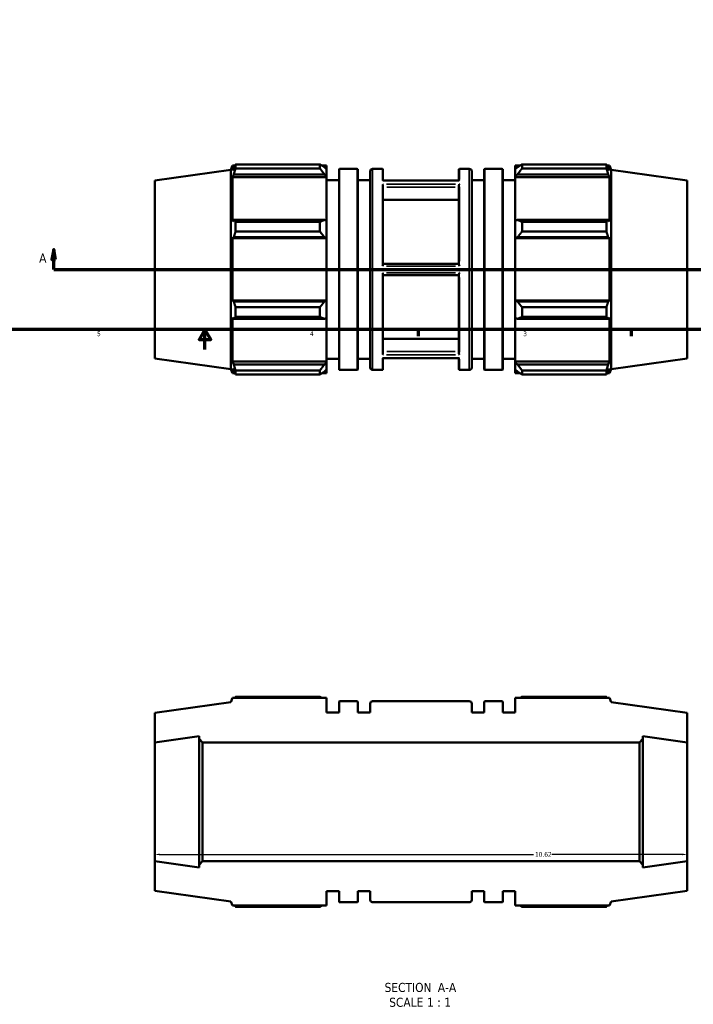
# Model space of a CAD drawing. Header units: inches. Extents: x -5.3 to 54.6, y -12.4 to 34.8.
# Tile 2 of 8: x 13.3 to 26.7, y -12.4 to 7.2. Entities that reach past the tile are written whole.
import ezdxf

# ---------------------------------------------------------------- set-up
doc = ezdxf.new("R2010")
doc.units = ezdxf.units.IN
doc.header["$MEASUREMENT"] = 0
for name, color, linetype, lineweight in [('Border (ANSI)', 7, 'Continuous', 70), ('Dimension (ANSI)', 7, 'Continuous', 25), ('Section Line (ANSI)', 7, 'Continuous', 70), ('Symbol (ANSI)', 7, 'Continuous', 25), ('Visible (ANSI)', 7, 'Continuous', 50), ('Visible Narrow (ANSI)', 7, 'Continuous', 35)]:
    doc.layers.add(name, color=color, linetype=linetype, lineweight=lineweight)
doc.styles.add('Label Text (ANSI)', font='tahoma.ttf')
doc.styles.add('Note Text (ANSI)', font='tahoma.ttf')
doc.dimstyles.new('Default (ANSI)', dxfattribs={"dimtxt": 0.094488, "dimasz": 0.098425, "dimexe": 0.125, "dimexo": 0.0625, "dimgap": 0.031496, "dimtad": 0, "dimtih": 1, "dimtoh": 1, "dimrnd": 1e-08, "dimzin": 4, "dimdsep": 46, "dimtxsty": 'Note Text (ANSI)', "dimcen": 0.09, "dimdle": 0.393701, "dimclrd": 256, "dimclre": 256, "dimclrt": 5, "dimadec": 0, "dimazin": 1, "dimtfac": 1, "dimtofl": 0, "dimtmove": 0, "dimatfit": 3, "dimfxl": 1, "dimtolj": 1, "dimtzin": 4, "dimlwd": -1, "dimlwe": -1, "dimarcsym": 0})

# ---------------------------------------------------------------- blocks, each defined once
blk = doc.blocks.new('Borders Default Border')
at = {"layer": 'Border (ANSI)'}
for p, q in [((21.25, 1), (21.25, 0.866)), ((25.5, 1), (25.5, 0.866))]:
    blk.add_line(p, q, dxfattribs=at)
at = {"layer": 'Border (ANSI)', "flags": 128}
for points in [[(0.5, 1), (0.5, 21), (33.5, 21), (33.5, 1), (0.5, 1)], [(17, 0.6), (17, 1), (16.885, 0.8), (17.115, 0.8), (17, 1)]]:
    blk.add_lwpolyline(points, dxfattribs=at)
at = {"layer": 'Border (ANSI)', "color": 5, "true_color": 0x0000ff, "char_height": 0.0945, "attachment_point": 7, "style": 'Note Text (ANSI)'}
for s, insert in [('5', (14.847, 0.864)), ('4', (19.092, 0.866)), ('3', (23.346, 0.864))]:
    blk.add_mtext(s, dxfattribs=dict(at, insert=insert))
blk = doc.blocks.new('2dTransSection0')
at = {"layer": 'Section Line (ANSI)', "linetype": 'Continuous'}
for p, q in [((13.983, 2.589), (13.944, 2.392)), ((13.983, 2.392), (13.983, 2.589)), ((14.022, 2.392), (13.983, 2.589)), ((33.244, 2.589), (33.205, 2.392)), ((33.244, 2.392), (33.244, 2.589)), ((33.283, 2.392), (33.244, 2.589)), ((13.944, 2.392), (14.022, 2.392)), ((13.983, 2.196), (13.983, 2.392)), ((33.205, 2.392), (33.283, 2.392)), ((33.244, 2.196), (33.244, 2.392)), ((13.983, 2.196), (14.339, 2.196)), ((32.888, 2.196), (33.244, 2.196))]:
    blk.add_line(p, q, dxfattribs=at)
at = {"layer": 'Section Line (ANSI)'}
blk.add_line((13.983, 2.196), (33.244, 2.196), dxfattribs=at)
at = {"layer": 'Section Line (ANSI)', "linetype": 'Continuous', "flags": 128}
for points in [[(14.022, 2.392), (13.983, 2.589), (13.944, 2.392), (14.022, 2.392)], [(33.283, 2.392), (33.244, 2.589), (33.205, 2.392), (33.283, 2.392)]]:
    blk.add_lwpolyline(points, dxfattribs=at)
at = {"layer": 'Section Line (ANSI)'}
for points in [[(14.022, 2.392), (13.983, 2.589), (13.944, 2.392), (14.022, 2.392)], [(33.283, 2.392), (33.244, 2.589), (33.205, 2.392), (33.283, 2.392)]]:
    blk.add_solid(points, dxfattribs=at)
at = {"layer": 'Section Line (ANSI)', "char_height": 0.18, "attachment_point": 7, "style": 'Label Text (ANSI)'}
for insert in [(13.693, 2.333), (33.381, 2.333)]:
    blk.add_mtext('A', dxfattribs=dict(at, insert=insert))
blk = doc.blocks.new('*D7')
at = {"layer": 'Defpoints', "color": 0, "transparency": 16777216}
for p in [(15.997, -8.413), (26.617, -8.413), (26.617, -9.463)]:
    blk.add_point(p, dxfattribs=at)
at = {"layer": 'Dimension (ANSI)', "transparency": 16777216}
for p, q in [((16.095, -9.463), (23.549, -9.463)), ((26.518, -9.463), (23.915, -9.463))]:
    blk.add_line(p, q, dxfattribs=at)
for points in [[(16.095, -9.446), (16.095, -9.479), (15.997, -9.463)], [(26.518, -9.446), (26.518, -9.479), (26.617, -9.463)]]:
    blk.add_solid(points, dxfattribs=at)
at = {"layer": 'Dimension (ANSI)', "color": 5, "transparency": 16777216, "insert": (23.58, -9.414), "char_height": 0.0945, "attachment_point": 1, "style": 'Note Text (ANSI)'}
blk.add_mtext('\\A1;10.62', dxfattribs=at)

msp = doc.modelspace()

# ---------------------------------------------------------------- linework, layer by layer
at = {"layer": 'Visible (ANSI)'}
for p, q in [((15.997, 3.97), (17.514, 4.183)), ((17.514, 4.183), (17.547, 4.265)), ((17.514, 0.208), (17.514, 4.183)), ((17.547, 4.169), (17.547, 4.265)), ((17.547, 4.265), (17.594, 4.265)), ((17.547, 4.169), (17.574, 4.233)), ((19.292, 4.289), (17.61, 4.289)), ((17.61, 4.209), (17.61, 4.289)), ((17.61, 4.209), (19.292, 4.209)), ((19.292, 4.289), (19.292, 4.209)), ((19.331, 4.265), (19.426, 4.265)), ((19.381, 4.233), (19.426, 4.19)), ((19.426, 4.265), (19.426, 4.19)), ((19.426, 4.051), (19.426, 4.19)), ((19.676, 4.19), (19.676, 0.201)), ((19.684, 4.198), (20.037, 4.198)), ((20.045, 0.201), (20.045, 4.19)), ((20.295, 4.151), (20.295, 0.24)), ((20.343, 4.198), (20.54, 4.198)), ((20.548, 3.967), (20.548, 4.19)), ((22.065, 3.967), (22.065, 4.19)), ((22.073, 4.198), (22.271, 4.198)), ((22.318, 4.151), (22.318, 0.24)), ((22.569, 0.201), (22.569, 4.19)), ((22.577, 4.198), (22.929, 4.198)), ((22.937, 4.19), (22.937, 0.201)), ((23.188, 4.265), (23.188, 4.19)), ((23.188, 4.265), (23.283, 4.265)), ((23.233, 4.233), (23.188, 4.19)), ((23.188, 4.051), (23.188, 4.19)), ((23.322, 4.289), (23.322, 4.209)), ((23.322, 4.289), (25.004, 4.289)), ((25.004, 4.209), (23.322, 4.209)), ((25.004, 4.209), (25.004, 4.289)), ((25.02, 4.265), (25.067, 4.265)), ((25.067, 4.169), (25.04, 4.233)), ((25.067, 4.169), (25.067, 4.265)), ((25.1, 4.183), (25.067, 4.265)), ((25.1, 0.208), (25.1, 4.183)), ((26.617, 3.97), (25.1, 4.183)), ((15.997, 0.421), (15.997, 3.97)), ((17.574, 4.09), (17.547, 4.031)), ((17.547, 3.151), (17.547, 4.031)), ((19.426, 4.031), (17.547, 4.031)), ((19.381, 4.09), (17.574, 4.09)), ((19.426, 4.051), (19.381, 4.09)), ((19.426, 4.031), (19.426, 4.051)), ((19.426, 4.031), (19.426, 3.161)), ((19.426, 3.976), (19.676, 3.976)), ((20.045, 3.976), (20.295, 3.976)), ((22.066, 3.967), (20.548, 3.967)), ((22.318, 3.976), (22.569, 3.976)), ((22.937, 3.976), (23.188, 3.976)), ((23.188, 4.051), (23.233, 4.09)), ((23.188, 4.031), (23.188, 4.051)), ((23.188, 4.031), (23.188, 3.161)), ((23.188, 4.031), (25.067, 4.031)), ((23.233, 4.09), (25.04, 4.09)), ((25.04, 4.09), (25.067, 4.031)), ((25.067, 3.151), (25.067, 4.031)), ((26.617, 0.421), (26.617, 3.97)), ((20.548, 2.287), (20.548, 3.875)), ((22.065, 2.287), (22.065, 3.875)), ((20.548, 3.582), (22.065, 3.582)), ((17.547, 3.151), (17.574, 3.182)), ((17.574, 3.182), (19.381, 3.182)), ((19.292, 3.143), (17.61, 3.143)), ((17.61, 2.949), (17.61, 3.143)), ((19.292, 3.143), (19.292, 2.949)), ((19.381, 3.182), (19.426, 3.161)), ((19.426, 2.825), (19.426, 3.161)), ((23.233, 3.182), (23.188, 3.161)), ((23.188, 2.825), (23.188, 3.161)), ((25.04, 3.182), (23.233, 3.182)), ((23.322, 3.143), (23.322, 2.949)), ((23.322, 3.143), (25.004, 3.143)), ((25.004, 2.949), (25.004, 3.143)), ((25.067, 3.151), (25.04, 3.182)), ((17.61, 2.949), (19.292, 2.949)), ((25.004, 2.949), (23.322, 2.949)), ((17.574, 2.838), (17.547, 2.818)), ((17.547, 1.573), (17.547, 2.818)), ((19.426, 2.818), (17.547, 2.818)), ((19.381, 2.838), (17.574, 2.838)), ((19.426, 2.825), (19.381, 2.838)), ((19.426, 2.818), (19.426, 2.825)), ((19.426, 2.818), (19.426, 1.573)), ((23.188, 2.825), (23.233, 2.838)), ((23.188, 2.818), (23.188, 2.825)), ((23.188, 2.818), (23.188, 1.573)), ((23.188, 2.818), (25.067, 2.818)), ((23.233, 2.838), (25.04, 2.838)), ((25.04, 2.838), (25.067, 2.818)), ((25.067, 1.573), (25.067, 2.818)), ((20.548, 2.307), (22.065, 2.307)), ((20.548, 0.516), (20.548, 2.104)), ((22.065, 2.084), (20.548, 2.084)), ((22.065, 0.516), (22.065, 2.104)), ((19.426, 1.573), (17.547, 1.573)), ((17.547, 1.573), (17.574, 1.553)), ((19.426, 1.567), (19.426, 1.573)), ((23.188, 1.567), (23.188, 1.573)), ((23.188, 1.573), (25.067, 1.573)), ((25.067, 1.573), (25.04, 1.553)), ((17.574, 1.553), (19.381, 1.553)), ((19.292, 1.442), (17.61, 1.442)), ((17.61, 1.248), (17.61, 1.442)), ((19.292, 1.442), (19.292, 1.248)), ((19.381, 1.553), (19.426, 1.567)), ((19.426, 1.23), (19.426, 1.567)), ((23.188, 1.23), (23.188, 1.567)), ((23.233, 1.553), (23.188, 1.567)), ((25.04, 1.553), (23.233, 1.553)), ((23.322, 1.442), (23.322, 1.248)), ((23.322, 1.442), (25.004, 1.442)), ((25.004, 1.248), (25.004, 1.442)), ((17.547, 0.36), (17.547, 1.24)), ((17.574, 1.209), (17.547, 1.24)), ((19.381, 1.209), (17.574, 1.209)), ((17.61, 1.248), (19.292, 1.248)), ((19.426, 1.23), (19.381, 1.209)), ((19.426, 1.23), (19.426, 0.36)), ((23.188, 1.23), (23.233, 1.209)), ((23.188, 1.23), (23.188, 0.36)), ((23.233, 1.209), (25.04, 1.209)), ((25.004, 1.248), (23.322, 1.248)), ((25.04, 1.209), (25.067, 1.24)), ((25.067, 0.36), (25.067, 1.24)), ((20.548, 0.809), (22.065, 0.809)), ((15.997, 0.421), (17.514, 0.208)), ((19.426, 0.416), (19.676, 0.416)), ((20.045, 0.416), (20.295, 0.416)), ((20.548, 0.201), (20.548, 0.424)), ((22.066, 0.424), (20.548, 0.424)), ((22.065, 0.201), (22.065, 0.424)), ((22.318, 0.416), (22.569, 0.416)), ((22.937, 0.416), (23.188, 0.416)), ((26.617, 0.421), (25.1, 0.208)), ((17.514, 0.208), (17.547, 0.126)), ((19.426, 0.36), (17.547, 0.36)), ((17.547, 0.36), (17.574, 0.301)), ((17.547, 0.126), (17.547, 0.222)), ((17.574, 0.158), (17.547, 0.222)), ((17.574, 0.301), (19.381, 0.301)), ((19.381, 0.301), (19.426, 0.34)), ((19.426, 0.201), (19.381, 0.158)), ((19.426, 0.34), (19.426, 0.36)), ((19.426, 0.201), (19.426, 0.34)), ((19.426, 0.201), (19.426, 0.126)), ((23.188, 0.34), (23.188, 0.36)), ((23.188, 0.36), (25.067, 0.36)), ((23.188, 0.201), (23.188, 0.34)), ((23.233, 0.301), (23.188, 0.34)), ((23.188, 0.201), (23.233, 0.158)), ((23.188, 0.201), (23.188, 0.126)), ((25.04, 0.301), (23.233, 0.301)), ((25.067, 0.36), (25.04, 0.301)), ((25.04, 0.158), (25.067, 0.222)), ((25.067, 0.126), (25.067, 0.222)), ((25.1, 0.208), (25.067, 0.126)), ((17.547, 0.126), (17.594, 0.126)), ((19.292, 0.183), (17.61, 0.183)), ((17.61, 0.102), (17.61, 0.183)), ((17.61, 0.102), (19.292, 0.102)), ((19.292, 0.183), (19.292, 0.102)), ((19.331, 0.126), (19.426, 0.126)), ((19.684, 0.193), (20.037, 0.193)), ((20.343, 0.193), (20.54, 0.193)), ((22.073, 0.193), (22.271, 0.193)), ((22.577, 0.193), (22.929, 0.193)), ((23.188, 0.126), (23.283, 0.126)), ((23.322, 0.183), (23.322, 0.102)), ((23.322, 0.183), (25.004, 0.183)), ((25.004, 0.102), (23.322, 0.102)), ((25.004, 0.102), (25.004, 0.183)), ((25.02, 0.126), (25.067, 0.126)), ((17.514, -6.425), (15.997, -6.639)), ((17.547, -6.344), (17.514, -6.425)), ((19.426, -6.344), (17.547, -6.344)), ((17.61, -6.32), (19.292, -6.32)), ((19.426, -6.633), (19.426, -6.344)), ((19.676, -6.419), (19.676, -6.633)), ((20.037, -6.411), (19.684, -6.411)), ((20.045, -6.633), (20.045, -6.419)), ((20.295, -6.458), (20.295, -6.633)), ((22.271, -6.411), (20.343, -6.411)), ((22.318, -6.633), (22.318, -6.458)), ((22.569, -6.419), (22.569, -6.633)), ((22.929, -6.411), (22.577, -6.411)), ((22.937, -6.633), (22.937, -6.419)), ((25.067, -6.344), (23.188, -6.344)), ((23.188, -6.344), (23.188, -6.633)), ((25.004, -6.32), (23.322, -6.32)), ((25.1, -6.425), (25.067, -6.344)), ((26.617, -6.639), (25.1, -6.425)), ((15.997, -6.639), (15.997, -7.23)), ((19.676, -6.633), (19.426, -6.633)), ((20.295, -6.633), (20.045, -6.633)), ((22.569, -6.633), (22.318, -6.633)), ((23.188, -6.633), (22.937, -6.633)), ((26.617, -7.23), (26.617, -6.639)), ((15.997, -7.23), (16.882, -7.106)), ((15.997, -9.596), (15.997, -7.23)), ((16.882, -7.106), (16.882, -7.159)), ((16.882, -7.159), (16.953, -7.23)), ((16.882, -9.667), (16.882, -7.159)), ((16.953, -7.23), (25.661, -7.23)), ((16.953, -7.23), (16.953, -9.596)), ((25.661, -7.23), (25.732, -7.159)), ((25.661, -7.23), (25.661, -9.596)), ((25.732, -7.159), (25.732, -7.106)), ((25.732, -7.106), (26.617, -7.23)), ((25.732, -9.667), (25.732, -7.159)), ((26.617, -9.596), (26.617, -7.23)), ((16.882, -9.721), (15.997, -9.596)), ((15.997, -9.596), (15.997, -10.188)), ((16.953, -9.596), (16.882, -9.667)), ((25.661, -9.596), (16.953, -9.596)), ((25.732, -9.667), (25.661, -9.596)), ((26.617, -9.596), (25.732, -9.721)), ((26.617, -10.188), (26.617, -9.596)), ((16.882, -9.667), (16.882, -9.721)), ((25.732, -9.721), (25.732, -9.667)), ((15.997, -10.188), (17.514, -10.401)), ((19.426, -10.482), (19.426, -10.193)), ((19.426, -10.193), (19.676, -10.193)), ((19.676, -10.193), (19.676, -10.408)), ((20.045, -10.408), (20.045, -10.193)), ((20.045, -10.193), (20.295, -10.193)), ((20.295, -10.193), (20.295, -10.368)), ((22.318, -10.368), (22.318, -10.193)), ((22.318, -10.193), (22.569, -10.193)), ((22.569, -10.193), (22.569, -10.408)), ((22.937, -10.408), (22.937, -10.193)), ((22.937, -10.193), (23.188, -10.193)), ((23.188, -10.193), (23.188, -10.482)), ((25.1, -10.401), (26.617, -10.188)), ((17.514, -10.401), (17.547, -10.482)), ((17.547, -10.482), (19.426, -10.482)), ((19.292, -10.507), (17.61, -10.507)), ((19.684, -10.416), (20.037, -10.416)), ((20.343, -10.416), (22.271, -10.416)), ((22.577, -10.416), (22.929, -10.416)), ((23.188, -10.482), (25.067, -10.482)), ((23.322, -10.507), (25.004, -10.507)), ((25.067, -10.482), (25.1, -10.401))]:
    msp.add_line(p, q, dxfattribs=at)
for centre, radius, start, end in [((19.684, 4.19), 0.00787, 90, 180), ((20.037, 4.19), 0.00787, 0, 90), ((20.343, 4.151), 0.0473, 90, 180), ((20.54, 4.19), 0.00787, 0, 90), ((22.073, 4.19), 0.00787, 90, 180), ((22.271, 4.151), 0.0473, 0, 90), ((22.577, 4.19), 0.00787, 90, 180), ((22.929, 4.19), 0.00787, 0, 90), ((19.684, 0.201), 0.00787, 180, 270), ((20.037, 0.201), 0.00787, 270, 0), ((20.343, 0.24), 0.0473, 180, 270), ((20.54, 0.201), 0.00787, 270, 0), ((22.073, 0.201), 0.00787, 180, 270), ((22.271, 0.24), 0.0473, 270, 0), ((22.577, 0.201), 0.00787, 180, 270), ((22.929, 0.201), 0.00787, 270, 0), ((19.684, -6.419), 0.00787, 90, 180), ((20.037, -6.419), 0.00787, 0, 90), ((20.343, -6.458), 0.0473, 90, 180), ((22.271, -6.458), 0.0473, 0, 90), ((22.577, -6.419), 0.00787, 90, 180), ((22.929, -6.419), 0.00787, 0, 90), ((20.343, -10.368), 0.0473, 180, 270), ((22.271, -10.368), 0.0473, 270, 0), ((19.684, -10.408), 0.00787, 180, 270), ((20.037, -10.408), 0.00787, 270, 0), ((22.577, -10.408), 0.00787, 180, 270), ((22.929, -10.408), 0.00787, 270, 0)]:
    msp.add_arc(centre, radius, start, end, dxfattribs=at)
for points, weights in [([(17.61, 4.289), (17.591, 4.26), (17.574, 4.233)], [1, 1.00117395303, 1.00153103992]), ([(17.574, 4.09), (17.591, 4.148), (17.61, 4.209)], [1.00153103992, 1.00117395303, 1]), ([(19.292, 4.289), (19.338, 4.26), (19.381, 4.233)], [1.01482558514, 1.01058920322, 1.00554897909]), ([(19.381, 4.09), (19.338, 4.148), (19.292, 4.209)], [1.00554897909, 1.01058920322, 1.01482558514]), ([(23.322, 4.289), (23.275, 4.26), (23.233, 4.233)], [1.01482558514, 1.01058920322, 1.00554897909]), ([(23.233, 4.09), (23.275, 4.148), (23.322, 4.209)], [1.00554897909, 1.01058920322, 1.01482558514]), ([(25.004, 4.289), (25.023, 4.26), (25.04, 4.233)], [1, 1.00117395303, 1.00153103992]), ([(25.04, 4.09), (25.023, 4.148), (25.004, 4.209)], [1.00153103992, 1.00117395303, 1]), ([(17.61, 3.143), (17.591, 3.163), (17.574, 3.182)], [1, 1.00117395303, 1.00153103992]), ([(19.292, 3.143), (19.338, 3.163), (19.381, 3.182)], [1.01482558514, 1.01058920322, 1.00554897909]), ([(23.322, 3.143), (23.275, 3.163), (23.233, 3.182)], [1.01482558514, 1.01058920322, 1.00554897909]), ([(25.004, 3.143), (25.023, 3.163), (25.04, 3.182)], [1, 1.00117395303, 1.00153103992]), ([(17.574, 2.838), (17.591, 2.892), (17.61, 2.949)], [1.00153103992, 1.00117395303, 1]), ([(19.381, 2.838), (19.338, 2.892), (19.292, 2.949)], [1.00554897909, 1.01058920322, 1.01482558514]), ([(23.233, 2.838), (23.275, 2.892), (23.322, 2.949)], [1.00554897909, 1.01058920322, 1.01482558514]), ([(25.04, 2.838), (25.023, 2.892), (25.004, 2.949)], [1.00153103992, 1.00117395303, 1]), ([(17.61, 1.442), (17.591, 1.499), (17.574, 1.553)], [1, 1.00117395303, 1.00153103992]), ([(19.292, 1.442), (19.338, 1.499), (19.381, 1.553)], [1.01482558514, 1.01058920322, 1.00554897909]), ([(23.322, 1.442), (23.275, 1.499), (23.233, 1.553)], [1.01482558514, 1.01058920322, 1.00554897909]), ([(25.004, 1.442), (25.023, 1.499), (25.04, 1.553)], [1, 1.00117395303, 1.00153103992]), ([(17.574, 1.209), (17.591, 1.228), (17.61, 1.248)], [1.00153103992, 1.00117395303, 1]), ([(19.381, 1.209), (19.338, 1.228), (19.292, 1.248)], [1.00554897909, 1.01058920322, 1.01482558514]), ([(23.233, 1.209), (23.275, 1.228), (23.322, 1.248)], [1.00554897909, 1.01058920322, 1.01482558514]), ([(25.04, 1.209), (25.023, 1.228), (25.004, 1.248)], [1.00153103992, 1.00117395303, 1]), ([(17.61, 0.183), (17.591, 0.243), (17.574, 0.301)], [1, 1.00117395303, 1.00153103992]), ([(19.292, 0.183), (19.338, 0.243), (19.381, 0.301)], [1.01482558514, 1.01058920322, 1.00554897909]), ([(23.322, 0.183), (23.275, 0.243), (23.233, 0.301)], [1.01482558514, 1.01058920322, 1.00554897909]), ([(25.004, 0.183), (25.023, 0.243), (25.04, 0.301)], [1, 1.00117395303, 1.00153103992]), ([(17.574, 0.158), (17.591, 0.131), (17.61, 0.102)], [1.00153103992, 1.00117395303, 1]), ([(19.381, 0.158), (19.338, 0.131), (19.292, 0.102)], [1.00554897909, 1.01058920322, 1.01482558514]), ([(23.233, 0.158), (23.275, 0.131), (23.322, 0.102)], [1.00554897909, 1.01058920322, 1.01482558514]), ([(25.04, 0.158), (25.023, 0.131), (25.004, 0.102)], [1.00153103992, 1.00117395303, 1]), ([(17.594, -6.344), (17.602, -6.332), (17.61, -6.32)], [1.00085152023, 1.00049978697, 1]), ([(19.331, -6.344), (19.312, -6.332), (19.292, -6.32)], [1.01106078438, 1.01301648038, 1.01482558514]), ([(23.283, -6.344), (23.302, -6.332), (23.322, -6.32)], [1.01106078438, 1.01301648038, 1.01482558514]), ([(25.02, -6.344), (25.012, -6.332), (25.004, -6.32)], [1.00085152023, 1.00049978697, 1]), ([(17.61, -10.507), (17.602, -10.495), (17.594, -10.482)], [1, 1.00049978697, 1.00085152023]), ([(19.292, -10.507), (19.312, -10.495), (19.331, -10.482)], [1.01482558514, 1.01301648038, 1.01106078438]), ([(23.322, -10.507), (23.302, -10.495), (23.283, -10.482)], [1.01482558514, 1.01301648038, 1.01106078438]), ([(25.004, -10.507), (25.012, -10.495), (25.02, -10.482)], [1, 1.00049978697, 1.00085152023])]:
    msp.add_rational_spline(points, weights, degree=2, dxfattribs=at)
for points, knots in [([(20.548, 3.967), (20.548, 3.967), (20.547, 3.967), (20.545, 3.966), (20.543, 3.965), (20.54, 3.962), (20.54, 3.962), (20.54, 3.962)], [-0.0676547, -0.0676547, -0.0676547, -0.0676547, -0.05287045, -0.05287045, 0, 0, 0.00051245, 0.00051245, 0.00051245, 0.00051245]), ([(22.066, 3.967), (22.066, 3.967), (22.066, 3.967), (22.068, 3.966), (22.071, 3.965), (22.073, 3.962), (22.073, 3.962), (22.073, 3.962)], [-0.0676547, -0.0676547, -0.0676547, -0.0676547, -0.05287045, -0.05287045, 0, 0, 0.00051245, 0.00051245, 0.00051245, 0.00051245]), ([(20.54, 3.896), (20.54, 3.896), (20.54, 3.896), (20.542, 3.894), (20.544, 3.892), (20.546, 3.886), (20.547, 3.883), (20.548, 3.879), (20.548, 3.877), (20.548, 3.875)], [-0.33173978, -0.33173978, -0.33173978, -0.33173978, -0.33119605, -0.33119605, -0.29767572, -0.29767572, -0.26483559, -0.26483559, -0.24597528, -0.24597528, -0.24597528, -0.24597528]), ([(22.073, 3.896), (22.073, 3.896), (22.073, 3.896), (22.072, 3.894), (22.07, 3.892), (22.067, 3.886), (22.066, 3.883), (22.066, 3.879), (22.065, 3.877), (22.065, 3.875)], [-0.33173978, -0.33173978, -0.33173978, -0.33173978, -0.33119605, -0.33119605, -0.29767572, -0.29767572, -0.26483559, -0.26483559, -0.24597528, -0.24597528, -0.24597528, -0.24597528]), ([(20.548, 2.287), (20.548, 2.285), (20.548, 2.282), (20.545, 2.274), (20.543, 2.268), (20.54, 2.261), (20.54, 2.261), (20.54, 2.261)], [-0.08428328, -0.08428328, -0.08428328, -0.08428328, -0.05280282, -0.05280282, 0, 0, 0.00048102, 0.00048102, 0.00048102, 0.00048102]), ([(22.065, 2.287), (22.065, 2.285), (22.066, 2.282), (22.068, 2.274), (22.071, 2.268), (22.073, 2.261), (22.073, 2.261), (22.073, 2.261)], [-0.08428328, -0.08428328, -0.08428328, -0.08428328, -0.05280282, -0.05280282, 0, 0, 0.00048102, 0.00048102, 0.00048102, 0.00048102]), ([(20.54, 2.13), (20.54, 2.13), (20.54, 2.13), (20.542, 2.126), (20.544, 2.122), (20.546, 2.115), (20.547, 2.111), (20.548, 2.107), (20.548, 2.105), (20.548, 2.104)], [-0.33114, -0.33114, -0.33114, -0.33114, -0.33063072, -0.33063072, -0.29693857, -0.29693857, -0.26349352, -0.26349352, -0.24568534, -0.24568534, -0.24568534, -0.24568534]), ([(22.073, 2.13), (22.073, 2.13), (22.073, 2.13), (22.072, 2.126), (22.07, 2.122), (22.067, 2.115), (22.066, 2.111), (22.066, 2.107), (22.065, 2.105), (22.065, 2.104)], [-0.33114, -0.33114, -0.33114, -0.33114, -0.33063072, -0.33063072, -0.29693857, -0.29693857, -0.26349352, -0.26349352, -0.24568534, -0.24568534, -0.24568534, -0.24568534]), ([(20.548, 0.516), (20.548, 0.513), (20.548, 0.51), (20.545, 0.503), (20.543, 0.499), (20.54, 0.495), (20.54, 0.495), (20.54, 0.495)], [-0.08425846, -0.08425846, -0.08425846, -0.08425846, -0.05286936, -0.05286936, 0, 0, 0.0005119, 0.0005119, 0.0005119, 0.0005119]), ([(20.54, 0.43), (20.54, 0.43), (20.54, 0.43), (20.542, 0.428), (20.544, 0.426), (20.546, 0.424), (20.547, 0.424), (20.548, 0.424), (20.548, 0.424), (20.548, 0.424)], [-0.33174949, -0.33174949, -0.33174949, -0.33174949, -0.33120515, -0.33120515, -0.29768766, -0.29768766, -0.26485778, -0.26485778, -0.26266927, -0.26266927, -0.26266927, -0.26266927]), ([(22.065, 0.516), (22.065, 0.513), (22.066, 0.51), (22.068, 0.503), (22.071, 0.499), (22.073, 0.495), (22.073, 0.495), (22.073, 0.495)], [-0.08425846, -0.08425846, -0.08425846, -0.08425846, -0.05286936, -0.05286936, 0, 0, 0.0005119, 0.0005119, 0.0005119, 0.0005119]), ([(22.073, 0.43), (22.073, 0.43), (22.073, 0.43), (22.072, 0.428), (22.07, 0.426), (22.067, 0.424), (22.066, 0.424), (22.066, 0.424), (22.066, 0.424), (22.066, 0.424)], [-0.33174949, -0.33174949, -0.33174949, -0.33174949, -0.33120515, -0.33120515, -0.29768766, -0.29768766, -0.26485778, -0.26485778, -0.26266927, -0.26266927, -0.26266927, -0.26266927])]:
    msp.add_open_spline(points, degree=3, knots=knots, dxfattribs=at)
at = {"layer": 'Visible Narrow (ANSI)'}
for p, q in [((19.684, 0.218), (19.684, 4.173)), ((20.037, 4.173), (20.037, 0.218)), ((20.343, 0.218), (20.343, 4.173)), ((20.54, 4.198), (20.54, 3.984)), ((22.073, 4.198), (22.073, 3.984)), ((22.271, 0.218), (22.271, 4.173)), ((22.577, 4.173), (22.577, 0.218)), ((22.929, 0.218), (22.929, 4.173)), ((21.997, 3.962), (20.617, 3.962)), ((20.54, 3.842), (20.54, 2.359)), ((21.997, 3.896), (20.617, 3.896)), ((21.99, 3.832), (20.624, 3.832)), ((22.073, 3.842), (22.073, 2.359)), ((21.997, 2.261), (20.617, 2.261)), ((20.54, 2.032), (20.54, 0.549)), ((21.997, 2.13), (20.617, 2.13)), ((22.073, 2.032), (22.073, 0.549)), ((20.54, 0.407), (20.54, 0.194)), ((21.997, 0.495), (20.617, 0.495)), ((21.997, 0.43), (20.617, 0.43)), ((20.624, 0.559), (21.99, 0.559)), ((22.073, 0.407), (22.073, 0.194))]:
    msp.add_line(p, q, dxfattribs=at)

# ---------------------------------------------------------------- block references
msp.add_blockref('Borders Default Border', (0, 0))
at = {"layer": 'Section Line (ANSI)'}
msp.add_blockref('2dTransSection0', (0, 0), dxfattribs=at)

# ---------------------------------------------------------------- texts
at = {"layer": 'Symbol (ANSI)', "char_height": 0.18, "attachment_point": 7, "style": 'Label Text (ANSI)'}
for s, insert in [('SECTION', (20.581, -12.206)), (' A-A', (21.575, -12.203)), ('SCALE', (20.673, -12.502)), (' 1 : 1', (21.361, -12.499))]:
    msp.add_mtext(s, dxfattribs=dict(at, insert=insert))

# ---------------------------------------------------------------- dimensions: what is measured, and where the dimension line sits
at = {"layer": 'Dimension (ANSI)'}
dim = msp.add_linear_dim(base=(26.617, -9.463), p1=(15.997, -8.413), p2=(26.617, -8.413), angle=180, dimstyle='Default (ANSI)', override={"dimgap": 0.031496, "dimtih": 0, "dimtoh": 0, "dimdec": 2, "dimse1": 1, "dimse2": 1, "dimtol": 0, "dimlim": 0, "dimtp": 0, "dimtm": 0, "dimtdec": 2, "dimatfit": 1}, dxfattribs=at)
dim.commit()
dim.dimension.update_dxf_attribs({"geometry": '*D7', "text_midpoint": (23.732, -9.463), "dimtype": 160})

doc.saveas('drawing.dxf')
